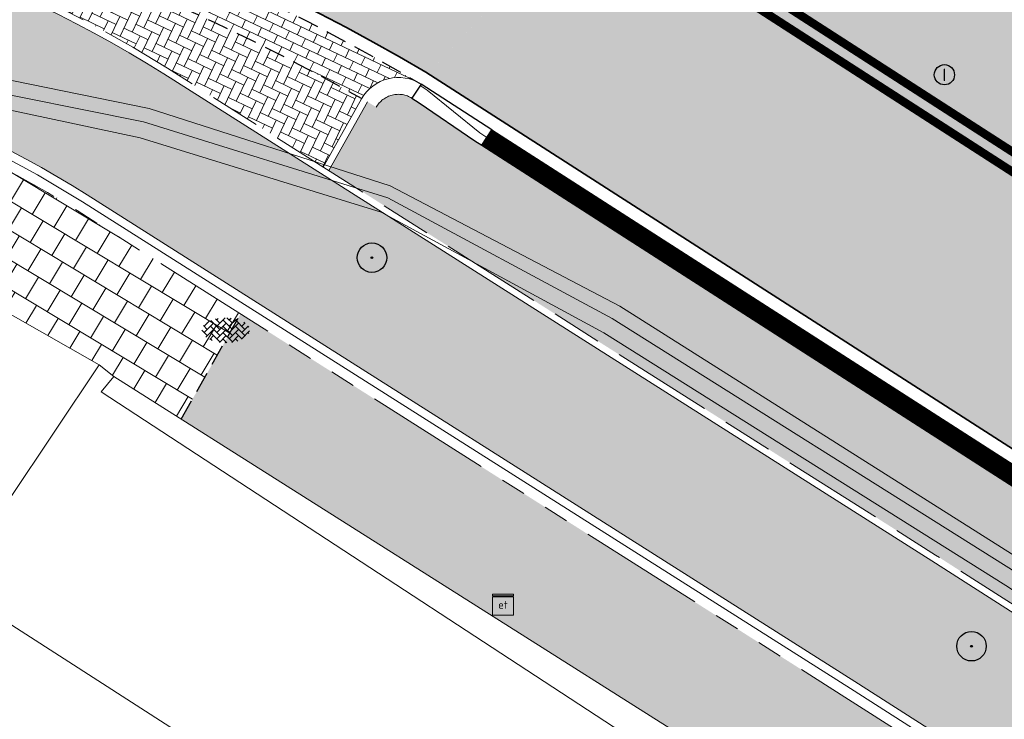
# Model space of a CAD drawing. Header units: metres. Extents: x 187916 to 189411, y 333285 to 334910.
# Tile 50 of 256: x 188154.45 to 188166.13, y 334568.13 to 334576.44. Entities that reach past the tile are written whole.
import ezdxf
from ezdxf.enums import TextEntityAlignment as Align

# ---------------------------------------------------------------- set-up
doc = ezdxf.new("R2010")
doc.units = ezdxf.units.M
for name, pattern in [('DASHED2', [0.375, 0.25, -0.125]), ('VH-OPSLUITBAND_100X200', [16, 8, -2, 4, -2]), ('VH-RWSBAND-SO', [24, 10, -2, 2, -2, 2, -2, 2, -2]), ('VH-TROTTOIRBAND_180-200', [20, 10, -2, 2, -2, 2, -2]), ('VW-1-1_STREEP', [2, 1, -1])]:
    doc.linetypes.add(name, pattern=pattern)
for name, color, linetype, lineweight in [('B-ME-GR-BOOM-S', 253, 'Continuous', 25), ('B-ME-IE-TERREINAFSCHEIDING_KUNSTMATIG_MUUR-G', 253, 'IE-TERREINAFSCHEIDING-KUNSTMATIG-DICHT', 18), ('B-ME-KL-ET_KAST-G', 253, 'Continuous', 18), ('B-ME-RI-PUT_INSPECTIE-S', 253, 'Continuous', 25), ('B-ME-VH-KANTOPSLUITING_ACHTERKANTBAND-G', 253, 'Continuous', 18), ('B-ME-VH-VERHARDING_ASFALT-G', 253, 'Continuous', 18), ('B-ME-VH-VERHARDING_BETONSTRAATSTEEN-G', 253, 'Continuous', 18), ('B-ME-VH-VERHARDING_BETONSTRAATSTEEN-S', 253, 'Continuous', 25), ('B-ME-VH-VERHARDING_TEGEL-G', 253, 'Continuous', 18), ('B-WE-OG-BEBOUWING-GV', 253, 'Continuous', 15), ('B-WE-OG-TERREIN_ERF-GV', 253, 'Continuous', 15), ('N-WE-GR-HAAG-HG01-A', 96, 'Continuous', 35), ('N-WE-VH-GOOT_TEGEL-G', 170, 'Continuous', 35), ('N-WE-VH-KANTOPSLUITING_OPSLUITBAND_80X200-G', 30, 'VH-OPSLUITBAND_100X200', 15), ('N-WE-VH-KANTOPSLUITING_RIJWIELPADBAND_4-12 200-G', 94, 'VH-TROTTOIRBAND_180-200', 15), ('N-WE-VH-KANTOPSLUITING_TROTTOIRBAND_180 200-G', 251, 'VH-TROTTOIRBAND_180-200', 15), ('N-WE-VH-KANTOPSLUITING_TROTTOIRBAND_RWS_110 220-G', 251, 'VH-RWSBAND-SO', 25), ('N-WE-VH-KANTOPSLUITING_TROTTOIRBAND_RWS_110 220_ACHTERKANT-G', 7, 'VH-RWSBAND-SO', 25), ('N-WE-VH-KANTOPSLUITING_VERLOOPBAND-S', 251, 'Continuous', 25), ('N-WE-VH-KANTOPSLUITING_VERLOOPBAND_TBV TEKENING-G', 10, 'Continuous', 25), ('N-WE-VH-KANTOPSLUITING_VOORKANTBAND-G', 7, 'Continuous', 15), ('N-WE-VH-KANTVERHARDING_STREKLAAG_BSS-G', 60, 'Continuous', 18), ('N-WE-VH-VERHARDING_ASFALT_RIJWEG-A', 251, 'Continuous', 18), ('N-WE-VH-VERHARDING_BETONSTRAATSTEEN-GRIJS-A', 250, 'Continuous', 18), ('N-WE-VH-VERHARDING_BETONSTRAATSTEEN-ROOD-A', 11, 'Continuous', 18), ('N-WE-VH-VERHARDING_TEGEL-A', 254, 'Continuous', 5), ('N-WE-VH-VERHARDING_TEGEL_300x300x60-A', 251, 'Continuous', 5), ('N-WE-VW-MARKERING_LANGS_STREEP_11-G', 251, 'VW-1-1_STREEP', 0)]:
    doc.layers.add(name, color=color, linetype=linetype, lineweight=lineweight)
doc.layers.add('N-WE-VH-MATERIAALSCHEIDING-G', color=7, linetype='DASHED2')
doc.styles.add('NLCS-ISO', font='NLCS-ISO.ttf')
doc.linetypes.add('IE-TERREINAFSCHEIDING-KUNSTMATIG-DICHT', pattern='A,8,-1,[82,NLCS.SHX,S=0.75,R=90,X=0,Y=0],-1', length=10)

# ---------------------------------------------------------------- blocks, each defined once
blk = doc.blocks.new('SGR-BOOM_01')
at = {"ltscale": 0.1}
h = blk.add_hatch(color=256, dxfattribs=at)
edge = h.paths.add_edge_path()
edge.add_arc((7.366995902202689e-12, -5.115907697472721e-12), 0.15, 0, 360)
for centre, radius in [((0, 0), 2.5), ((7.366995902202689e-12, -5.115907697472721e-12), 0.04499999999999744)]:
    blk.add_circle(centre, radius)
blk.add_circle((7.366995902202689e-12, -5.115907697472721e-12), 0.15, dxfattribs=at)
blk = doc.blocks.new('SKL-ET_KAST_ELEKTRA-SO')
at = {"color": 0, "linetype": 'ByBlock', "lineweight": 18}
for points in [[(-2, 2), (2, 2), (2, 1.680000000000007), (-2, 1.680000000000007)], [(-2, 1.52000000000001), (2, 1.52000000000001), (2, -2), (-2, -2)]]:
    blk.add_lwpolyline(points, close=True, dxfattribs=at)
at = {"color": 0, "linetype": 'ByBlock', "lineweight": 18, "style": 'NLCS-ISO'}
blk.add_text('et', height=1.5, dxfattribs=at).set_placement((0, 0), align=Align.MIDDLE_CENTER)
blk = doc.blocks.new('SVH-BSS_KEIFORMAAT_KEPER-SO')
at = {"ltscale": 0.1}
for p, q in [((-2.477046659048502, 2.477046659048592), (-1.484924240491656, 1.484924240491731)), ((-2.227386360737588, 0.7424621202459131), (-0.2128896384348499, 2.756958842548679)), ((-2.227386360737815, 2.227386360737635), (-1.846044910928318, 2.608727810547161)), ((0.2160084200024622, 2.753840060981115), (1.484924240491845, 1.484924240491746)), ((0.742462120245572, 2.227386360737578), (1.196639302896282, 2.681563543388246)), ((0.7424621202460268, 0.7424621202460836), (2.445993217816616, 2.445993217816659)), ((-5.336050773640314, 0.881278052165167), (-4.454772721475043, -7.582823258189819e-14)), ((-5.197234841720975, 0.7424621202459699), (-4.025666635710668, 1.914030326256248)), ((-5.197234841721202, -0.7424621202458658), (-2.969848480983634, 1.48492424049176)), ((-4.812064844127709, -1.842216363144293), (-2.969848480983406, 3.785860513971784e-14)), ((-4.564991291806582, 1.595142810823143), (-4.454772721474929, 1.484924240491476)), ((-3.712310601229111, 0.7424621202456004), (-1.484924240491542, -1.484924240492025)), ((-3.597206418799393, 2.112282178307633), (-1.484924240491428, -2.747801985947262e-13)), ((-2.227386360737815, -0.7424621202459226), (-2.463584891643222e-13, 1.484924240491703)), ((-2.227386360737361, -2.227386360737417), (2.083888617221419e-13, 2.083888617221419e-13)), ((-0.7424621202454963, 2.227386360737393), (1.484924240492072, -2.321476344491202e-13)), ((-0.7424621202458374, 0.7424621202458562), (1.484924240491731, -1.48492424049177)), ((0.7424621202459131, -0.7424621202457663), (2.969848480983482, 1.48492424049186)), ((0.7424621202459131, -2.227386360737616), (2.969848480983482, 9.43689570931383e-15)), ((2.227386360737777, 2.22738636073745), (4.454772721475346, -1.753042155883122e-13)), ((2.227386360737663, 0.7424621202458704), (4.454772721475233, -1.484924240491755)), ((3.7123106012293, 0.7424621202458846), (4.50164561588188, 1.531797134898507)), ((3.7123106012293, -0.7424621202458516), (5.246882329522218, 0.7921096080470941)), ((4.221158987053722, 1.718537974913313), (4.45477272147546, 1.484924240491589)), ((5.197234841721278, 0.7424621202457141), (5.392160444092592, 0.5475365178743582)), ((-5.734817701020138, -0.2048792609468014), (-4.454772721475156, -1.484924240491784)), ((-3.894231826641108, -2.40930758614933), (-2.969848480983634, -1.484924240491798)), ((-3.712310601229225, -0.742462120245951), (-1.484924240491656, -2.969848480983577)), ((-3.712310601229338, -2.227386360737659), (-3.270758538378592, -2.668938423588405)), ((-1.594092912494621, -3.079017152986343), (9.470202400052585e-14, -1.484924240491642)), ((-0.74246212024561, -0.74246212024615), (1.484924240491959, -2.969848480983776)), ((-0.7424621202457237, -2.227386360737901), (0.2141389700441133, -3.18398745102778)), ((1.364972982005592, -3.089799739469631), (2.969848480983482, -1.484924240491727)), ((2.227386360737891, -0.7424621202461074), (3.843627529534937, -2.358703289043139)), ((2.22738636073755, -2.227386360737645), (2.78091825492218, -2.780918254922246)), ((3.712310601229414, -2.227386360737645), (5.574234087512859, -0.3654628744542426)), ((5.197234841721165, -0.7424621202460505), (5.40549668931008, -0.950723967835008)), ((-0.2171522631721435, -3.18700074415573), (9.470202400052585e-14, -2.969848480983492))]:
    blk.add_line(p, q, dxfattribs=at)
at = {"style": 'NLCS-ISO'}
blk.add_attdef('FORMAAT', text='', height=1.8, dxfattribs=at).set_placement((-5.834817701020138, -0.2150483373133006), align=Align.MIDDLE_RIGHT)
blk.add_attdef('KLEUR', text='', height=1.8, dxfattribs=at).set_placement((5.824648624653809, -0.2150483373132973), align=Align.MIDDLE_LEFT)
at = {"style": 'NLCS-ISO', "flags": 1}
blk.add_attdef('FUNCTIE', text='', height=1.8, dxfattribs=at).set_placement((0.1159930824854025, -3.584775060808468), align=Align.MIDDLE_CENTER)
blk = doc.blocks.new('SRI-PUT_INSPECTIE-SO')
blk.add_circle((0, -7.105427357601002e-14), 1.999999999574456)
at = {"style": 'NLCS-ISO'}
blk.add_text('I', height=2.5, dxfattribs=at).set_placement((-0.002795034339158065, -0.007140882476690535), align=Align.MIDDLE_CENTER)
blk = doc.blocks.new('DTM')
at = {"layer": 'B-ME-IE-TERREINAFSCHEIDING_KUNSTMATIG_MUUR-G', "ltscale": 0.2, "flags": 128}
for points in [[(188155.565, 334572.2050000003), (188155.4150000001, 334572.0200000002)], [(188162.3179268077, 334567.9318003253), (188155.565, 334572.2050000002)], [(188163.2429999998, 334566.9029999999), (188155.415, 334572.02)]]:
    blk.add_lwpolyline(points, dxfattribs=at)
at = {"layer": 'B-ME-VH-KANTOPSLUITING_ACHTERKANTBAND-G', "ltscale": 0.2, "flags": 128}
blk.add_lwpolyline([(188179.9739999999, 334560.4890000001), (188174.287, 334564.1370000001), (188174.4339999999, 334564.3820000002), (188169.9010000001, 334567.2910000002), (188166.1499999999, 334569.7230000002), (188161.3799999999, 334572.7220000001), (188158.7370000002, 334574.1529999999), (188155.878, 334575.0380000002), (188153.7209999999, 334575.497), (188149.9219999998, 334575.8629999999), (188145.9180000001, 334575.929), (188145.9449999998, 334575.5), (188144.4539999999, 334575.4589999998), (188144.4580000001, 334575.9050000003)], dxfattribs=at)
at = {"layer": 'B-ME-VH-VERHARDING_ASFALT-G', "ltscale": 0.2, "flags": 128}
blk.add_lwpolyline([(188180.355, 334561.0320000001), (188174.6570000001, 334564.6979999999), (188166.3689999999, 334570.0040000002), (188161.5720000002, 334573.0389999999), (188158.8459999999, 334574.466), (188155.9870000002, 334575.3859999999), (188153.7510000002, 334575.841), (188149.9470000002, 334576.2370000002), (188145.8999999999, 334576.301), (188144.432, 334576.2779999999)], dxfattribs=at)
at = {"layer": 'B-ME-VH-VERHARDING_BETONSTRAATSTEEN-G', "ltscale": 0.2, "flags": 128}
for points in [[(188180.2629999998, 334560.9079999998), (188174.571, 334564.5619999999), (188166.2609999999, 334569.8849999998), (188161.4810000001, 334572.8930000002), (188158.8190000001, 334574.3250000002), (188155.9180000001, 334575.2259999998), (188153.7510000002, 334575.6630000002), (188149.9500000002, 334576.088), (188145.9160000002, 334576.1609999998), (188144.4359999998, 334576.105)], [(188153.0050000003, 334573.7009999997), (188155.3909999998, 334572.3420000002), (188155.565, 334572.205)]]:
    blk.add_lwpolyline(points, dxfattribs=at)
at = {"layer": 'B-ME-VH-VERHARDING_TEGEL-G', "ltscale": 0.2, "flags": 128}
blk.add_lwpolyline([(188155.3909999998, 334572.3420000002), (188154.3250000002, 334570.7420000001)], dxfattribs=at)
at = {"layer": 'B-WE-OG-BEBOUWING-GV', "ltscale": 0.2, "flags": 128}
blk.add_lwpolyline([(188160.959, 334565.004), (188153.665, 334569.694), (188147.035, 334559.381), (188154.522, 334554.751)], close=True, dxfattribs=at)
at = {"layer": 'B-WE-OG-TERREIN_ERF-GV', "ltscale": 0.2, "flags": 128}
blk.add_lwpolyline([(188154.522, 334554.751), (188147.035, 334559.381), (188153.665, 334569.694), (188160.959, 334565.004), (188167.891, 334560.547), (188166.16, 334557.854), (188164.029, 334554.541), (188161.421, 334550.484)], close=True, dxfattribs=at)
at = {"layer": 'B-ME-GR-BOOM-S', "xscale": 0.07, "yscale": 0.07, "zscale": 0.07}
for p in [(188158.629, 334573.614), (188165.745, 334569.002)]:
    blk.add_blockref('SGR-BOOM_01', p, dxfattribs=at)
at = {"layer": 'B-ME-KL-ET_KAST-G', "xscale": 0.0625, "yscale": 0.0625, "zscale": 0.0625}
blk.add_blockref('SKL-ET_KAST_ELEKTRA-SO', (188160.184, 334569.494), dxfattribs=at)
at = {"layer": 'B-ME-RI-PUT_INSPECTIE-S', "xscale": 0.06, "yscale": 0.06, "zscale": 0.06250000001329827}
blk.add_blockref('SRI-PUT_INSPECTIE-SO', (188165.423, 334575.785), dxfattribs=at)
at = {"layer": 'B-ME-VH-VERHARDING_BETONSTRAATSTEEN-S', "xscale": 0.05, "yscale": 0.05, "zscale": 0.05}
blk.add_blockref('SVH-BSS_KEIFORMAAT_KEPER-SO', (188156.898, 334572.763), dxfattribs=at)
blk = doc.blocks.new('SVH-VERLOOPBAND_TROTTOIRBAND RWS 110 220X250 VB_TROTTOIRBAND 180 200X250 HD_L1000-MM')
at = {"linetype": 'Continuous', "lineweight": 0}
blk.add_lwpolyline([(1000, 200.0000000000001), (900, 200.0000000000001), (100, 220), (0, 220), (0, 0), (1000, 1.13686837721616e-13)], close=True, dxfattribs=at)
blk.add_lwpolyline([(0, 110), (100, 110), (900, 20.00000000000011), (1000, 20.00000000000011)], dxfattribs=at)
blk = doc.blocks.new('ontwerp Wilhelmina- & Engelenkampstraat')
at = {"layer": 'N-WE-GR-HAAG-HG01-A', "transparency": 33554610}
h = blk.add_hatch(color=256, dxfattribs=at)
h.dxf.hatch_style = 1
h.paths.add_polyline_path([(188159.934604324, 334574.9479587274), (188159.8504663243, 334575.0020031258), (188159.1881712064, 334575.4511859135), (188159.1040332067, 334575.505230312, 0.431369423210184), (188158.6804801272, 334575.3999884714), (188158.5782737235, 334575.4630521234), (188158.1189434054, 334574.6471499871), (188165.3174294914, 334570.0841652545), (188169.863685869, 334567.1756093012), (188171.554779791, 334566.0448837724), (188172.928309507, 334565.16872693), (188174.1016694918, 334564.4186173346), (188174.5991344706, 334565.1967776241), (188174.4980283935, 334565.26141168, 0.4135810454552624), (188174.4073979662, 334565.6754132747), (188174.3232599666, 334565.7294576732), (188173.5538579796, 334566.1969262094), (188173.5552090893, 334566.1990296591)])
at = {"layer": 'N-WE-VH-VERHARDING_ASFALT_RIJWEG-A', "transparency": 33554610}
h = blk.add_hatch(color=256, dxfattribs=at)
h.dxf.hatch_style = 1
edge = h.paths.add_edge_path(flags=16)
edge.add_arc((188138.9664952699, 334562.9266771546), 25.15000014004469, 78.9570041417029, 89.01832237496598, ccw=False)
edge.add_arc((188138.9664952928, 334562.9266772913), 25.15000000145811, 70.82096754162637, 78.95700413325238, ccw=False)
edge.add_arc((188138.9664952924, 334562.9266772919), 25.15000000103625, 64.56114953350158, 70.82096754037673, ccw=False)
edge.add_arc((188149.275636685, 334584.5997389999), 1.1499999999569, -100.17163992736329, 64.5611495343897, ccw=False)
edge.add_arc((188142.0351365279, 334544.2441302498), 39.85000000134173, 79.82836007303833, 82.98919470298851)
edge.add_arc((188142.0351365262, 334544.2441302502), 39.8500000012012, 82.98919470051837, 86.82065225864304)
edge.add_line((188144.2452818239, 334584.0327939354), (188143.4198873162, 334584.0786422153))
edge.add_line((188143.4198873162, 334584.0786422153), (188142.6119275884, 334584.1235220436))
edge.add_arc((188142.7311700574, 334586.2702128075), 2.150000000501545, 241.96238470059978, 266.8206522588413, ccw=False)
edge.add_line((188141.7205601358, 334584.3725385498), (188138.8371205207, 334585.9081196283))
edge.add_arc((188139.3776793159, 334586.9231546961), 1.150000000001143, 89.01832237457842, 241.9623847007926, ccw=False)
edge = h.paths.add_edge_path(flags=16)
edge.add_arc((188147.0280477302, 334548.9942835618), 37.59999999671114, 119.8881419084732, 146.3825036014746)
edge.add_line((188115.7165645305, 334569.8113683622), (188103.132196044, 334550.8829138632))
edge.add_line((188103.132196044, 334550.8829138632), (188098.4154442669, 334542.7039371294))
edge.add_line((188098.4154442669, 334542.7039371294), (188093.8171624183, 334534.4769075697))
edge.add_line((188093.8171624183, 334534.4769075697), (188093.5668862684, 334534.0291252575))
edge.add_arc((188092.5630440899, 334534.590196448), 1.150000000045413, 239.9388876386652, 330.79814032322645, ccw=False)
edge.add_line((188091.9869821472, 334533.5948811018), (188091.4987249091, 334533.8774713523))
edge.add_arc((188092.0747868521, 334534.8727866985), 1.150000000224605, 146.0066462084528, 239.9388876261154, ccw=False)
edge.add_line((188091.1213190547, 334535.5157479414), (188092.9730741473, 334538.2617748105))
edge.add_arc((187397.3001256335, 335005.9230804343), 838.2529141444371, 326.0893067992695, 326.4232486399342)
edge.add_line((188095.6869526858, 334542.3243445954), (188101.4356861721, 334551.4072817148))
edge.add_line((188101.4356861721, 334551.4072817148), (188104.3496291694, 334556.3924108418))
edge.add_line((188104.3496291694, 334556.3924108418), (188107.550383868, 334561.8461375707))
edge.add_arc((188150.8017325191, 334536.4622185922), 50.15000002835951, 145.6264753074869, 149.5916206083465, ccw=False)
edge.add_line((188109.409202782, 334564.7761901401), (188115.9237364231, 334574.2998638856))
edge.add_arc((188149.0625214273, 334551.6317490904), 40.14999999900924, 122.93594923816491, 145.6264753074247, ccw=False)
edge.add_arc((188127.8581766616, 334584.3636259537), 1.149999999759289, 29.3351337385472, 122.93594923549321, ccw=False)
edge.add_line((188128.8607110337, 334584.9270306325), (188129.094595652, 334584.5108513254))
edge.add_arc((188127.2202922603, 334583.4575295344), 2.149999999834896, -60.11185809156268, 29.335133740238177, ccw=False)
edge = h.paths.add_edge_path()
edge.add_arc((188147.5743993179, 334603.7915720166), 12.15000000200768, 200.4734663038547, 255.493725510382)
edge.add_line((188144.530994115, 334592.0289113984), (188146.185999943, 334591.6007044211))
edge.add_arc((188138.7090134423, 334562.7023984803), 29.84991479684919, 50.25891379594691, 75.49372551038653, ccw=False)
edge.add_line((188157.7926425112, 334585.655230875), (188163.8201895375, 334580.6411595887))
edge.add_line((188163.8201895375, 334580.6411595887), (188159.2952212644, 334575.7984076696))
edge.add_line((188159.2952212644, 334575.7984076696), (188159.2695942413, 334575.8148686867))
edge.add_arc((188144.5349947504, 334550.6630481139), 29.15000000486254, 59.63710362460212, 146.382503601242)
edge.add_line((188120.2602677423, 334566.8018252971), (188107.0435106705, 334546.9221797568))
edge.add_line((188107.0435106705, 334546.9221797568), (188106.7442135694, 334546.500351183))
edge.add_line((188106.7442135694, 334546.500351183), (188101.6504048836, 334539.510067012))
edge.add_line((188101.6504048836, 334539.510067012), (188095.1750741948, 334530.5398171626))
edge.add_line((188095.1750741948, 334530.5398171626), (188087.7887865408, 334535.3281251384))
edge.add_line((188087.7887865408, 334535.3281251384), (188088.417, 334536.191))
edge.add_line((188088.417, 334536.191), (188093.6195946, 334544.8592181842))
edge.add_line((188093.6195946, 334544.8592181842), (188101.4946647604, 334558.0521733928))
edge.add_line((188101.4946647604, 334558.0521733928), (188109.0825163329, 334571.5906240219))
edge.add_arc((188109.7531398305, 334571.7031590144), 0.6800000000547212, 189.5258538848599, 239.6426501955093)
edge.add_arc((188109.7531398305, 334571.7031590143), 0.6799999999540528, 239.6426501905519, 330.1368785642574)
edge.add_line((188110.3428476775, 334571.364566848), (188112.78618657, 334575.619999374))
edge.add_line((188112.78618657, 334575.619999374), (188112.9460224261, 334575.8837592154))
edge.add_arc((188155.5789671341, 334550.0486179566), 49.84999998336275, 142.6443436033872, 148.784552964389, ccw=False)
edge.add_arc((188162.7209915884, 334543.926498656), 59.24414293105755, 136.6649082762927, 142.1289845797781, ccw=False)
edge.add_line((188119.6296113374, 334584.5836188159), (188121.4990564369, 334586.5296781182))
edge.add_arc((188110.5734846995, 334597.0251239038), 15.15000000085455, 316.1503230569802, 359.9113085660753)
edge.add_arc((188139.1123643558, 334564.6638088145), 35.00000004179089, 106.57741826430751, 112.49110119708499, ccw=False)
edge.add_line((188129.1264917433, 334598.2090372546), (188129.3539222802, 334596.9693586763))
edge.add_arc((188131.4686291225, 334597.3573212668), 2.15000000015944, 190.3958391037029, 206.4362908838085)
edge.add_line((188129.5434547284, 334596.400136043), (188131.1078476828, 334593.2536925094))
edge.add_arc((188131.9047803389, 334593.6499226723), 0.8900000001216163, 206.4362909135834, 370.3958390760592)
edge.add_line((188132.7801706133, 334593.8105211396), (188131.8470344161, 334598.8968607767))
edge.add_line((188131.8470344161, 334598.8968607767), (188131.8462139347, 334598.9013330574))
edge.add_arc((188139.0752333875, 334564.9158871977), 34.74578035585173, 94.76015096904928, 102.00837118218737, ccw=False)
h = blk.add_hatch(color=256, dxfattribs=at)
h.dxf.hatch_style = 1
edge = h.paths.add_edge_path()
edge.add_line((188163.8208333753, 334580.6406240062), (188159.2952212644, 334575.7984076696))
edge.add_line((188159.2952212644, 334575.7984076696), (188174.5957356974, 334565.9704214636))
edge.add_line((188174.5957356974, 334565.9704214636), (188208.8839609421, 334543.8760752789))
edge.add_arc((188265.1432202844, 334630.8183515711), 103.5570551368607, 237.0935993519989, 239.2286548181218)
edge.add_arc((189667.3076695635, 336961.7811804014), 2823.749582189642, 238.9808935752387, 239.4819934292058)
edge.add_line((188233.3818636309, 334529.2067239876), (188237.2558465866, 334526.9002472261))
edge.add_arc((188172.8948845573, 334415.8189779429), 128.3798341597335, 56.614742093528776, 59.911814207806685, ccw=False)
edge.add_arc((188228.9109722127, 334498.8883011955), 28.21409776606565, 55.4845922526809, 58.773180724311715, ccw=False)
edge.add_line((188244.8978654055, 334522.1359797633), (188270.2099100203, 334505.7794106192))
edge.add_arc((188264.7010883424, 334497.2544241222), 10.15000054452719, 13.737900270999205, 57.129572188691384, ccw=False)
edge.add_line((188274.5607201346, 334499.6648539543), (188285.3916733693, 334492.8307818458))
edge.add_arc((188287.0274187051, 334482.813442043), 10.15001278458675, 56.479027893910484, 99.27405743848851, ccw=False)
edge.add_line((188292.6326838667, 334491.2753426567), (188328.2332900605, 334467.6895627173))
edge.add_arc((188166.0016867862, 334216.8707131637), 298.7125514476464, 47.8039201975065, 57.10489379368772, ccw=False)
edge.add_arc((188346.5713980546, 334415.6696875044), 30.15000000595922, 31.86626050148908, 48.27499196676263, ccw=False)
edge.add_arc((188363.5941228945, 334425.9773084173), 10.25375049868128, 32.663466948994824, 33.16756871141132, ccw=False)
edge.add_arc((188363.7680247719, 334425.9005759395), 10.15000001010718, 9.405490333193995, 33.55795590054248, ccw=False)
edge.add_arc((188373.1107148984, 334427.4481680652), 0.680000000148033, -65.24652159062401, 9.405490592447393, ccw=False)
edge.add_line((188373.39544101, 334426.8306479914), (188373.3535042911, 334426.8064665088))
edge.add_line((188373.3535042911, 334426.8064665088), (188373.0122377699, 334426.6096859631))
edge.add_arc((188366.2889411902, 334422.7187079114), 7.76803881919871, 0.9923180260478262, 30.05928364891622, ccw=False)
edge.add_line((188374.0558150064, 334422.853237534), (188385.6760825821, 334436.9428109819))
edge.add_arc((188384.9421657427, 334443.9042308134), 6.99999999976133, 238.676415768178, 276.0182515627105, ccw=False)
edge.add_line((188381.3030702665, 334437.9245164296), (188374.3090535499, 334441.7971089))
edge.add_line((188374.3090535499, 334441.7971089), (188374.1759859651, 334441.5785117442))
edge.add_arc((188373.7240602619, 334441.8357337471), 0.5199999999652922, 236.9865645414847, 330.35281892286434, ccw=False)
edge.add_arc((188428.1308333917, 334525.1050683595), 99.98797832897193, 235.55122826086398, 236.8408409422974, ccw=False)
edge.add_arc((188411.6700745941, 334501.8726051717), 71.51970141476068, 233.64609065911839, 235.89746209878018, ccw=False)
edge.add_arc((188411.670100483, 334501.8726410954), 71.51974569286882, 233.2495609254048, 233.64609101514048, ccw=False)
edge.add_arc((188457.7549952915, 334568.1260296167), 152.2034652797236, 230.5042180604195, 234.2720138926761, ccw=False)
edge.add_arc((188166.9569656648, 334218.1136175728), 302.8501405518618, 50.16648870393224, 50.26164584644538)
edge.add_arc((188166.9570554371, 334218.113725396), 302.8500002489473, 50.26164586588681, 51.22502147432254)
edge.add_arc((188166.9539407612, 334218.1098417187), 302.854978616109, 51.22502222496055, 51.3192961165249)
edge.add_arc((188167.7827901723, 334219.1716967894), 301.508037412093, 51.31614081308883, 52.74067650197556)
edge.add_arc((188166.9798580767, 334218.1437757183), 302.8122778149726, 52.73751119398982, 52.83170123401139)
edge.add_arc((188166.9570555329, 334218.113725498), 302.8500001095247, 52.83169831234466, 54.43051335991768)
edge.add_arc((188166.9767697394, 334218.1413522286), 302.8160606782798, 54.43050684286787, 54.52539666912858)
edge.add_arc((188160.6555547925, 334209.0669401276), 313.8745045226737, 54.54701659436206, 57.10245107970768)
edge.add_line((188331.1328921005, 334472.609502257), (188320.0936543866, 334479.922007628))
edge.add_arc((188323.4852573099, 334485.0441346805), 6.143220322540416, 221.5045135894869, 236.48957065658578, ccw=False)
edge.add_arc((188319.5511004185, 334481.5629375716), 0.8899999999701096, 137.6692106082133, 221.5046791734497, ccw=False)
edge.add_line((188318.8931507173, 334482.1622723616), (188319.2594146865, 334482.6371719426))
edge.add_line((188319.2594146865, 334482.6371719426), (188319.2912123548, 334482.6784009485))
edge.add_arc((188340.6890844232, 334510.7641414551), 35.30832407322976, 218.5773896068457, 232.6970680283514, ccw=False)
edge.add_arc((188279.0883320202, 334513.8429033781), 42.25714136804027, 321.20296164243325, 323.56659149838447, ccw=False)
edge.add_arc((188310.4726214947, 334488.8679822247), 2.15802668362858, 242.7824537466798, 315.8976350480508, ccw=False)
edge.add_line((188309.4856042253, 334486.9489001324), (188295.3438852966, 334496.3165348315))
edge.add_line((188295.3438852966, 334496.3165348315), (188286.6449701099, 334501.9456440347))
edge.add_line((188286.6449701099, 334501.9456440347), (188245.2759046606, 334528.678213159))
edge.add_arc((188189.2378963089, 334441.9585258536), 103.2500002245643, 57.12957376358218, 59.23144345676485)
edge.add_line((188242.0576432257, 334530.6751358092), (188236.73552821, 334533.8437957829))
edge.add_arc((182886.7756591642, 325560.3118348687), 10447.31288197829, 59.19688513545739, 59.33512800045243)
edge.add_line((188215.0687000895, 334546.7260098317), (188212.1448451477, 334548.5376449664))
edge.add_line((188212.1448451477, 334548.5376449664), (188202.8877957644, 334554.5207101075))
edge.add_line((188202.8877957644, 334554.5207101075), (188173.134058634, 334573.6931625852))
edge.add_line((188173.134058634, 334573.6931625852), (188171.667712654, 334574.6976989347))
edge.add_arc((188421.3357456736, 334919.3221964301), 425.5586575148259, 233.19857496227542, 234.07802403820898, ccw=False)
edge.add_line((188166.4075921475, 334578.5703695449), (188163.8279358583, 334580.6347157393))
edge.add_line((188163.8279358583, 334580.6347157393), (188163.8208333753, 334580.6406240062))
at = {"layer": 'N-WE-VH-VERHARDING_BETONSTRAATSTEEN-GRIJS-A', "transparency": 33554610}
h = blk.add_hatch(dxfattribs=at)
h.set_pattern_fill('AVH-BSS_KEIFORMAAT_HALFST', color=256, angle=244.59, pattern_type=2)
h.set_pattern_definition([(244.59, (188156.9808317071, 334576.8565805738), (0.04978760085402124, -0.139897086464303), [0.105, -0.105]), (334.59, (188156.9808317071, 334576.8565805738), (0.04505474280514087, 0.09484234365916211), [])])
edge = h.paths.add_edge_path()
edge.add_arc((188154.5005507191, 334577.365812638), 0.4982499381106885, -21.16816301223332, 69.74120686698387, ccw=False)
edge.add_arc((188144.5367707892, 334550.6671094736), 28.49557041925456, 60.6387460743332, 68.5329552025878, ccw=False)
edge.add_arc((188158.9415461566, 334575.2542027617), 0.4990258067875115, 57.16591890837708, 150.1877685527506, ccw=False)
edge.add_arc((188144.5871471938, 334550.7862951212), 28.86629815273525, 59.55936674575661, 69.54928703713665)
h = blk.add_hatch(dxfattribs=at)
h.set_pattern_fill('AVH-BSS_KEIFORMAAT_ELLEBOOG', color=256, angle=334.59, pattern_type=2)
h.set_pattern_definition([(334.59, (188156.7658784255, 334576.4051436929), (0.139897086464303, 0.04978760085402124), [0.315, -0.105]), (244.59, (188156.8559879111, 334576.5948283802), (0.139897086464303, 0.04978760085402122), [0.315, -0.105])])
edge = h.paths.add_edge_path()
edge.add_arc((188154.4982807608, 334577.364788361), 0.500000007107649, 335.4551899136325, 339.03522139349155, ccw=False)
edge.add_line((188154.9530991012, 334577.1570859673), (188154.7323856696, 334576.6737765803))
edge.add_arc((188148.7799974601, 334564.1577949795), 13.85931891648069, 57.62371771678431, 64.56503334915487, ccw=False)
edge.add_line((188156.2013472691, 334575.8626780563), (188158.0512824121, 334574.6900390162))
edge.add_line((188158.0512824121, 334574.6900390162), (188158.5085617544, 334575.5022980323))
edge.add_arc((188144.5366669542, 334550.6668909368), 28.49581179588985, 60.63877956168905, 68.5329217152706)
at = {"layer": 'N-WE-VH-VERHARDING_BETONSTRAATSTEEN-ROOD-A', "transparency": 33554610}
h = blk.add_hatch(color=11, dxfattribs=at)
h.dxf.hatch_style = 1
edge = h.paths.add_edge_path()
edge.add_arc((188270.332567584, 334495.2359531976), 4.01840035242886, 341.6529269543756, 416.7021785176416)
edge.add_arc((188270.3325658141, 334495.2359543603), 4.018400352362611, -18.34911897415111, 56.702148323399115, ccw=False)
edge.add_arc((188264.7010888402, 334497.2544243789), 9.999999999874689, 340.8314171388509, 340.8322362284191)
edge = h.paths.add_edge_path()
edge.add_arc((188148.770241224, 334564.1394932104), 12.09999999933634, 57.63015956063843, 89.30733865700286)
edge.add_line((188148.9165172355, 334576.2386090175), (188148.9370684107, 334577.938484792))
edge.add_arc((188148.7702412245, 334564.1394932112), 13.79999999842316, 57.630159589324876, 89.30733865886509, ccw=False)
edge.add_line((188156.1585166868, 334575.7951092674), (188165.274457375, 334570.0166861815))
edge.add_line((188165.274457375, 334570.0166861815), (188169.8198914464, 334567.1086563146))
edge.add_line((188169.8198914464, 334567.1086563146), (188171.511029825, 334565.9779010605))
edge.add_line((188171.511029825, 334565.9779010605), (188172.8852863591, 334565.1012805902))
edge.add_line((188172.8852863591, 334565.1012805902), (188189.066450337, 334554.7569305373))
edge.add_line((188189.066450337, 334554.7569305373), (188194.1878845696, 334551.4665076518))
edge.add_line((188194.1878845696, 334551.4665076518), (188201.1790287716, 334547.0002215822))
edge.add_line((188201.1790287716, 334547.0002215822), (188204.1699773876, 334545.0015735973))
edge.add_line((188204.1699773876, 334545.0015735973), (188207.8265481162, 334542.6269838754))
edge.add_line((188207.8265481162, 334542.6269838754), (188215.6547227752, 334537.6455997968))
edge.add_line((188215.6547227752, 334537.6455997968), (188224.3779567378, 334532.0578415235))
edge.add_line((188224.3779567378, 334532.0578415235), (188225.2379334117, 334531.4974632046))
edge.add_line((188225.2379334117, 334531.4974632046), (188233.1427692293, 334526.4658407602))
edge.add_line((188233.1427692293, 334526.4658407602), (188239.8496435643, 334522.1101237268))
edge.add_line((188239.8496435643, 334522.1101237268), (188248.511649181, 334516.4087920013))
edge.add_line((188248.511649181, 334516.4087920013), (188250.7467074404, 334514.9210303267))
edge.add_line((188250.7467074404, 334514.9210303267), (188255.6112174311, 334511.7728785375))
edge.add_line((188255.6112174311, 334511.7728785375), (188256.3588268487, 334511.2878343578))
edge.add_line((188256.3588268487, 334511.2878343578), (188261.1983553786, 334508.1523159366))
edge.add_line((188261.1983553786, 334508.1523159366), (188268.3147183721, 334503.5103458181))
edge.add_line((188268.3147183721, 334503.5103458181), (188273.2914312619, 334500.2531944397))
edge.add_arc((188273.5652412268, 334500.6715580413), 0.4999999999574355, 236.7961170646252, 381.0816675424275)
edge.add_arc((188264.7010888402, 334497.2544243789), 9.999999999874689, -13.01039675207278, 21.081667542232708, ccw=False)
edge.add_arc((188270.3325660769, 334495.2359545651), 4.118400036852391, 356.7594048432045, 416.7032974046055)
edge.add_line((188272.5934635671, 334498.6782737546), (188272.3604773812, 334498.8307581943))
edge.add_line((188272.3604773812, 334498.8307581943), (188271.5237501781, 334499.378378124))
edge.add_line((188271.5237501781, 334499.378378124), (188267.3942402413, 334502.0810534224))
edge.add_line((188267.3942402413, 334502.0810534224), (188264.1115089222, 334504.2222952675))
edge.add_line((188264.1115089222, 334504.2222952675), (188260.7611897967, 334506.4076229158))
edge.add_line((188260.7611897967, 334506.4076229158), (188260.2332122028, 334506.7520092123))
edge.add_line((188260.2332122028, 334506.7520092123), (188255.4335565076, 334509.8616945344))
edge.add_line((188255.4335565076, 334509.8616945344), (188254.6867637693, 334510.3462088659))
edge.add_line((188254.6867637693, 334510.3462088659), (188249.8141395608, 334513.4996119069))
edge.add_line((188249.8141395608, 334513.4996119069), (188249.0920431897, 334513.979857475))
edge.add_line((188249.0920431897, 334513.979857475), (188247.6052413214, 334514.969945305))
edge.add_line((188247.6052413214, 334514.969945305), (188238.7286873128, 334520.811070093))
edge.add_line((188238.7286873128, 334520.811070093), (188232.2233639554, 334525.0358917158))
edge.add_line((188232.2233639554, 334525.0358917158), (188224.3174298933, 334530.0682132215))
edge.add_line((188224.3174298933, 334530.0682132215), (188223.4554115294, 334530.6299219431))
edge.add_line((188223.4554115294, 334530.6299219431), (188214.7399082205, 334536.2127282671))
edge.add_line((188214.7399082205, 334536.2127282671), (188206.9072550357, 334541.1969622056))
edge.add_line((188206.9072550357, 334541.1969622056), (188203.2347351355, 334543.5819093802))
edge.add_line((188203.2347351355, 334543.5819093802), (188200.2488350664, 334545.5771837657))
edge.add_line((188200.2488350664, 334545.5771837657), (188193.9364147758, 334549.6126811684))
edge.add_line((188193.9364147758, 334549.6126811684), (188193.2729879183, 334550.0336828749))
edge.add_line((188193.2729879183, 334550.0336828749), (188188.2574143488, 334553.2560923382))
edge.add_line((188188.2574143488, 334553.2560923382), (188171.9529504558, 334563.6795877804))
edge.add_line((188171.9529504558, 334563.6795877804), (188170.5813430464, 334564.5545184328))
edge.add_line((188170.5813430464, 334564.5545184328), (188168.8892599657, 334565.6859053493))
edge.add_line((188168.8892599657, 334565.6859053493), (188164.361299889, 334568.5827558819))
edge.add_line((188164.361299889, 334568.5827558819), (188155.2483668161, 334574.3592725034))
at = {"layer": 'N-WE-VH-VERHARDING_TEGEL-A', "transparency": 33554610}
h = blk.add_hatch(color=256, dxfattribs=at)
h.dxf.hatch_style = 1
h.paths.add_polyline_path([(188173.0912703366, 334562.6895727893), (188171.8345435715, 334563.4941698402), (188170.4610306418, 334564.3703159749), (188168.768825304, 334565.5017846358), (188164.243126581, 334568.3971884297), (188157.0687958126, 334572.9448615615), (188156.3666800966, 334571.6977030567), (188162.3179268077, 334567.9318003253), (188163.4750000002, 334567.1910000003), (188167.986, 334564.3050000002), (188169.6790000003, 334563.173), (188171.0490000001, 334562.2999999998), (188172.3049651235, 334561.459593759)])
at = {"layer": 'N-WE-VH-VERHARDING_TEGEL_300x300x60-A', "transparency": 33554610}
h = blk.add_hatch(dxfattribs=at)
h.set_pattern_fill('AVH-TEGEL_300X300_HALFST', color=256, angle=58.98, pattern_type=2)
h.set_pattern_definition([(58.98, (188155.6515202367, 334573.843245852), (0.02605305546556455, 0.3343968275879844), [0.3, -0.3]), (148.98, (188155.6515202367, 334573.843245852), (-0.1546011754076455, -0.2570962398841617), [])])
edge = h.paths.add_edge_path()
edge.add_line((188157.0687958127, 334572.9448615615), (188155.1305827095, 334574.1734583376))
edge.add_arc((188148.7702412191, 334564.1394932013), 11.88000000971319, 57.63015959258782, 64.41057422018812)
edge.add_line((188153.9014425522, 334574.8542107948), (188153.2984706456, 334573.5338471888))
edge.add_line((188153.2984706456, 334573.5338471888), (188155.3885, 334572.3445))
edge.add_line((188155.3885, 334572.3445), (188155.565, 334572.205))
edge.add_line((188155.565, 334572.205), (188156.3666800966, 334571.6977030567))
edge.add_line((188156.3666800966, 334571.6977030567), (188157.0687958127, 334572.9448615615))
at = {"layer": 'N-WE-VH-GOOT_TEGEL-G'}
blk.add_lwpolyline([(188095.1749857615, 334530.5396943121), (188101.6504048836, 334539.510067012), (188106.7442135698, 334546.500351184), (188107.0435106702, 334546.9221797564), (188110.7802754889, 334552.5427385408), (188120.2602677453, 334566.8018253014, -0.3976723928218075), (188159.2695942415, 334575.8148686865), (188174.5957357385, 334565.970421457), (188208.8839609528, 334543.8760752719, 0.009316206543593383), (188212.1620622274, 334541.8404860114, 0.002186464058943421), (188233.3818636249, 334529.2067239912), (188237.2558465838, 334526.9002472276, -0.01438719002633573), (188243.5379345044, 334523.0147862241, -0.01435012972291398), (188244.8978654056, 334522.1359797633), (188270.2099099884, 334505.7794105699, -0.1585987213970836), (188274.1717358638, 334500.9053619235, -0.2389408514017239), (188273.2451314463, 334491.7752058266), (188271.789554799, 334489.5054462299)], format="xyb", dxfattribs=at)
at = {"layer": 'N-WE-VH-KANTOPSLUITING_OPSLUITBAND_80X200-G', "ltscale": 0.15, "flags": 128}
blk.add_lwpolyline([(188145.0646577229, 334579.4318966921), (188144.9755144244, 334578.5018293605, 0.4498276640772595), (188145.4038840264, 334578.041883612, -0.009145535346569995), (188146.4602676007, 334578.0484346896), (188148.9380355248, 334578.0184789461, -0.1391047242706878), (188156.2013472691, 334575.8626780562), (188165.3174294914, 334570.0841652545), (188169.863685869, 334567.1756093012), (188171.554779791, 334566.0448837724), (188172.928309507, 334565.16872693), (188189.1096167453, 334554.8242853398), (188194.2309385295, 334551.5339347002), (188194.8926683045, 334551.1140099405), (188201.222802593, 334547.0671880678), (188204.213988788, 334545.068381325), (188207.8698089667, 334542.6942790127), (188215.6977728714, 334537.7130290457), (188224.42137063, 334532.125037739), (188225.2812512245, 334531.5647220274), (188233.1860353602, 334526.5331324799), (188239.8934220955, 334522.1770826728), (188248.5558120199, 334516.475497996), (188250.0786412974, 334515.4614188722), (188250.790592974, 334514.9879206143), (188255.654721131, 334511.8400159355), (188256.4023689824, 334511.3549468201), (188261.2419589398, 334508.2193886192), (188268.3584767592, 334503.5773175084), (188272.4985136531, 334500.8677525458)], format="xyb", dxfattribs=at)
blk.add_lwpolyline([(188158.1189434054, 334574.6471499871), (188158.5782737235, 334575.4630521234)], dxfattribs=at)
at = {"layer": 'N-WE-VH-KANTOPSLUITING_RIJWIELPADBAND_4-12 200-G', "ltscale": 0.15, "flags": 128}
blk.add_lwpolyline([(188147.6588061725, 334576.0337984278), (188148.9138576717, 334576.0186250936, -0.1391047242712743), (188155.1305827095, 334574.1734583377), (188164.243126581, 334568.3971884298), (188168.768825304, 334565.5017846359), (188170.4610306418, 334564.370315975), (188171.8345435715, 334563.4941698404), (188188.1387054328, 334553.0708674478), (188193.1545895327, 334549.8482584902), (188193.8182261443, 334549.4271236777), (188200.1284570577, 334545.3930259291), (188203.1137037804, 334543.3981881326), (188206.7882877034, 334541.0119005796), (188214.6215204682, 334536.0272978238), (188223.3360233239, 334530.4451323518), (188224.1983059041, 334529.8832514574), (188232.1043820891, 334524.8508394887), (188238.6083066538, 334520.6269262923), (188247.4838037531, 334514.7864970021), (188248.9701040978, 334513.796743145), (188249.6934543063, 334513.3156636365), (188254.5671286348, 334510.1615809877), (188255.3138156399, 334509.6771352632), (188260.1109890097, 334506.5690581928), (188260.6414252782, 334506.2230688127)], format="xyb", dxfattribs=at)
at = {"layer": 'N-WE-VH-KANTOPSLUITING_TROTTOIRBAND_180 200-G', "ltscale": 0.15, "flags": 128}
blk.add_lwpolyline([(188158.6804801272, 334575.3999884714, -0.4313694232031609), (188159.1040332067, 334575.505230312, -0.4313694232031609)], format="xyb", dxfattribs=at)
at = {"layer": 'N-WE-VH-KANTOPSLUITING_TROTTOIRBAND_RWS_110 220-G', "ltscale": 0.15, "const_width": 0.22, "flags": 128}
blk.add_lwpolyline([(188159.9940531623, 334575.040510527), (188173.6146579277, 334566.2915814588)], dxfattribs=at)
at = {"layer": 'N-WE-VH-KANTOPSLUITING_TROTTOIRBAND_RWS_110 220_ACHTERKANT-G', "linetype": 'Continuous', "ltscale": 0.2, "flags": 128}
blk.add_lwpolyline([(188159.934604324, 334574.9479587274), (188173.5552090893, 334566.1990296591)], dxfattribs=at)
at = {"layer": 'N-WE-VH-KANTOPSLUITING_VERLOOPBAND_TBV TEKENING-G', "flags": 128}
blk.add_lwpolyline([(188159.1040332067, 334575.505230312), (188159.1881712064, 334575.4511859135), (188159.8504663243, 334575.0020031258), (188159.934604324, 334574.9479587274), (188160.0535020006, 334575.1330623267), (188159.2121220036, 334575.6735063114)], close=True, dxfattribs=at)
at = {"layer": 'N-WE-VH-KANTOPSLUITING_VOORKANTBAND-G', "flags": 128}
for points in [[(188144.9850226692, 334579.439529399), (188144.8958793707, 334578.5094620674, 0.4498276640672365), (188145.4058431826, 334577.9619076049, -0.009145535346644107), (188146.4593004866, 334577.9684405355), (188148.9370684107, 334577.938484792, -0.1391047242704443), (188156.1585166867, 334575.7951092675), (188165.274457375, 334570.0166861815), (188169.8198914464, 334567.1086563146), (188171.511029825, 334565.9779010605), (188172.8852863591, 334565.1012805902), (188189.066450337, 334554.7569305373)], [(188147.6602568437, 334576.1537896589), (188148.9153083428, 334576.1386163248, -0.139104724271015), (188155.1948285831, 334574.2748115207), (188164.3075847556, 334568.4984070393), (188168.8345169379, 334565.6022141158), (188170.5266555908, 334564.4707900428), (188171.8991291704, 334563.5953068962), (188188.2034557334, 334553.1718992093)], [(188158.5062002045, 334575.4981032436, -0.4313694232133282), (188159.2121220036, 334575.6735063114)]]:
    blk.add_lwpolyline(points, format="xyb", dxfattribs=at)
for points in [[(188158.0512824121, 334574.6900390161), (188158.5062002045, 334575.4981032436)], [(188160.0535020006, 334575.1330623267), (188173.674106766, 334566.3841332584)]]:
    blk.add_lwpolyline(points, dxfattribs=at)
at = {"layer": 'N-WE-VH-KANTVERHARDING_STREKLAAG_BSS-G', "flags": 128}
blk.add_lwpolyline([(188109.447490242, 334545.4037258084), (188113.6093503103, 334550.8488948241), (188124.3491205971, 334565.3206081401, -0.05981547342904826), (188128.790448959, 334570.0128981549), (188129.5741265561, 334570.6400149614), (188130.3823909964, 334571.2390159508), (188131.212331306, 334571.8076042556), (188132.0592519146, 334572.3428028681, -0.1139735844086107), (188143.6431848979, 334576.157917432), (188144.6414857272, 334576.2306659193, -0.01819216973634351), (188146.6618825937, 334576.2658671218), (188147.6614657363, 334576.2537823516), (188148.9165172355, 334576.2386090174, -0.1391047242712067), (188155.2483668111, 334574.3592725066), (188164.3612999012, 334568.5827558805), (188168.8892599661, 334565.685905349), (188170.5813430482, 334564.5545184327), (188171.9529505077, 334563.6795877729), (188188.2574143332, 334553.2560923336)], format="xyb", dxfattribs=at)
at = {"layer": 'N-WE-VH-MATERIAALSCHEIDING-G', "flags": 128}
for points in [[(188154.6730752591, 334577.8332399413, -0.04361687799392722), (188159.2121220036, 334575.6735063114)], [(188154.9651810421, 334577.1858913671, -0.03445325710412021), (188158.5085711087, 334575.5023146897, -0.03445325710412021)]]:
    blk.add_lwpolyline(points, format="xyb", dxfattribs=at)
blk.add_lwpolyline([(188156.3666800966, 334571.6977030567), (188157.0687958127, 334572.9448615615)], dxfattribs=at)
at = {"layer": 'N-WE-VH-KANTOPSLUITING_VERLOOPBAND-S', "xscale": 0.001, "yscale": 0.001, "zscale": 0.001, "rotation": 147.2861320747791}
blk.add_blockref('SVH-VERLOOPBAND_TROTTOIRBAND RWS 110 220X250 VB_TROTTOIRBAND 180 200X250 HD_L1000-MM', (188160.0535020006, 334575.1330623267), dxfattribs=at)
blk = doc.blocks.new('markering')
at = {"layer": 'N-WE-VW-MARKERING_LANGS_STREEP_11-G', "const_width": 0.1, "flags": 128}
blk.add_lwpolyline([(188209.641131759, 334546.897578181), (188172.6503760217, 334570.733357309), (188171.8097769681, 334571.2750151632), (188161.6044990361, 334577.8510027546), (188161.1841995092, 334578.1218316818), (188156.6998019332, 334581.0114485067)], dxfattribs=at)
blk.add_lwpolyline([(188209.5328001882, 334546.7294583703), (188172.5420444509, 334570.5652374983), (188171.7014453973, 334571.1068953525), (188161.5048395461, 334577.6772949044), (188161.0845400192, 334577.9481238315), (188156.8976986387, 334580.6460040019, 0.00425536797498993), (188156.6099802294, 334580.8279548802, 0.00425536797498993)], format="xyb", dxfattribs=at)

msp = doc.modelspace()

# ---------------------------------------------------------------- block references
msp.add_blockref('DTM', (0, 0))

# ---------------------------------------------------------------- next in the draw order: block references
msp.add_blockref('ontwerp Wilhelmina- & Engelenkampstraat', (0, 0))

# ---------------------------------------------------------------- next in the draw order: block references
msp.add_blockref('markering', (0, 0))

doc.saveas('drawing.dxf')
